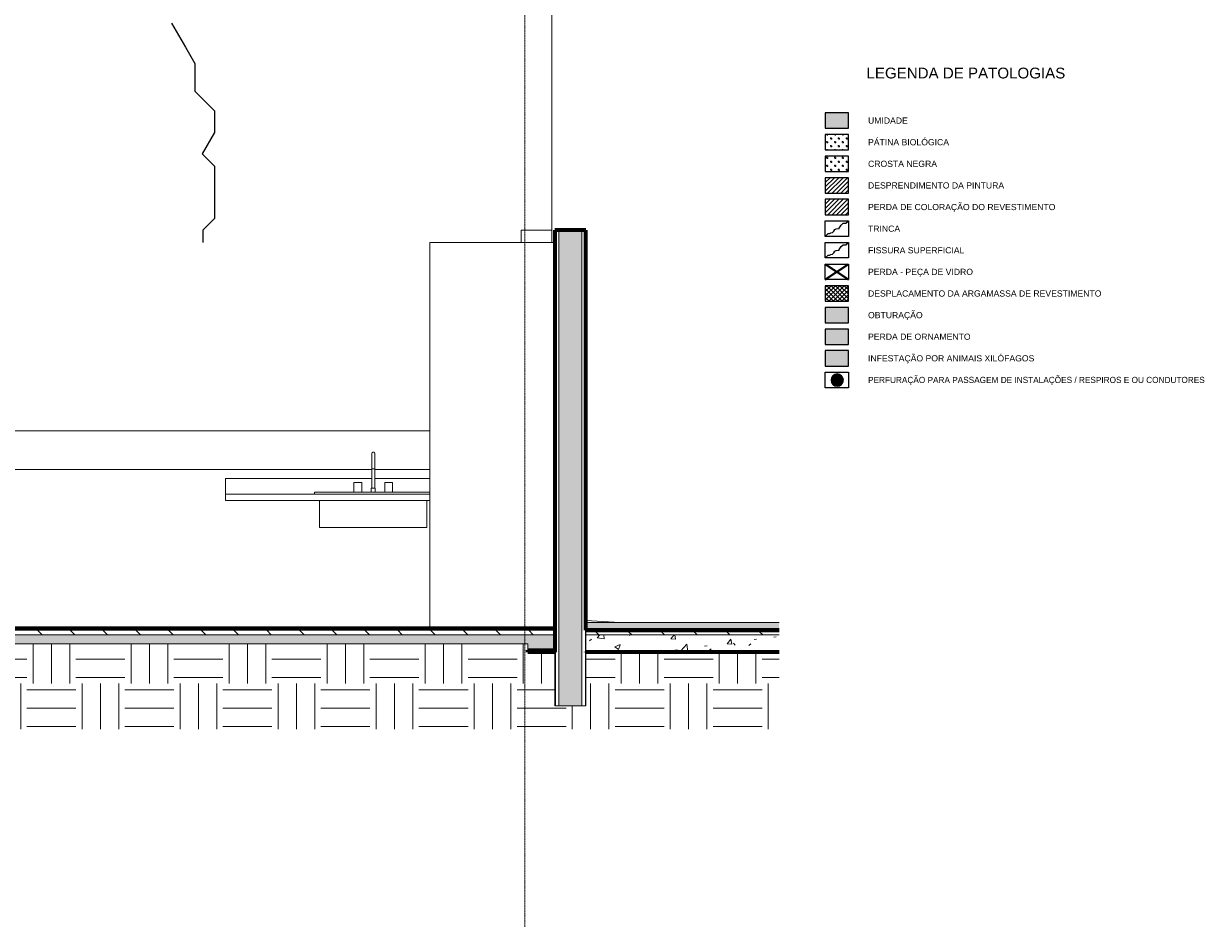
# Model space of a CAD drawing. Header units: millimetres. Extents: x -3165 to 47090, y -1932 to 8822.
# Tile 58 of 59: x 39566 to 47090, y -1932 to 3921. Entities that reach past the tile are written whole.
import ezdxf

# ---------------------------------------------------------------- set-up
doc = ezdxf.new("R2010")
doc.units = ezdxf.units.MM
doc.linetypes.add('_Traço - ponto', pattern=[16, 12, -2, 0, -2])
for name, color, linetype, lineweight in [('A-DETL', 90, 'Continuous', 18), ('A-DETL-GENF', 92, 'Continuous', 18), ('A-FLOR', 192, 'Continuous', 18), ('A-FLOR-MCUT', 51, 'Continuous', 18), ('A-FLOR-PATT', 8, 'Continuous', 70), ('A-GENM', 13, 'Continuous', 18), ('A-WALL', 113, 'Continuous', 18), ('A-WALL-PATT', 111, 'Continuous', 70), ('G-ANNO-TEXT', 231, 'Continuous', 9), ('P-SANR-FIXT', 6, 'Continuous', 18), ('Q-CASE', 31, 'Continuous', 18), ('S-GRID', 1, 'Continuous', 9)]:
    doc.layers.add(name, color=color, linetype=linetype, lineweight=lineweight)
doc.styles.add('Arial_3', font='arial.ttf', dxfattribs={"height": 40})
doc.styles.add('Arial_B', font='txt', dxfattribs={"height": 70})
pattern_1 = [(50, (12918.95, 0), (364.368, -31.8783), [38.1, -419.1]), (355, (12918.95, 0), (-70.486, 382.1133), [30.48, -335.28]), (100.451, (12949.3, -2.66), (293.885, 350.2334), [32.38, -356.18]), (46.184, (12918.95, 101.6), (542.1585, -84.086), [57.15, -628.65]), (96.636, (12964.13, 94.6), (474.805, 494.855), [48.57, -534.27]), (351.184, (12918.95, 101.6), (474.81, 494.85), [45.72, -502.92]), (21, (12969.75, 76.2), (303.2285, -204.5305), [38.1, -419.1]), (326, (12969.75, 76.2), (123.604, 368.376), [30.48, -335.28]), (71.451, (12995.02, 59.16), (426.834, 163.8427), [32.38, -356.18]), (37.5, (12918.95, 0), (6.17665, 169.11015), [16.764, -314.452, 16.764, -323.596, -336.55]), (37.5, (12918.95, 0), (6.17665, 169.11015), [-671.576, 16.764, -319.786]), (7.5, (12918.95, 0), (133.6389, 200.3615), [16.764, -177.292, 16.764, -306.832, -128.27]), (7.5, (12918.95, 0), (133.6389, 200.3615), [-517.652, 16.764, -111.506]), (327.5, (12805.67, 0), (271.1818, -11.45836), [16.764, -110.236, 16.764, -379.476, -525.78]), (327.5, (12805.67, 0), (271.1818, -11.45836), [-523.24, 16.764, -509.016]), (317.5, (12754.87, 0), (296.2585, 50.8528), [16.764, -148.336, 16.764, -246.38, -373.38]), (317.5, (12754.87, 0), (296.2585, 50.8528), [-428.244, 16.764, -356.616])]
pattern_2 = [(135, (12918.95, 0), (-106.066, -106.066), [])]
pattern_3 = [(0, (12918.95, 0), (317.5, 317.5), [317.5, -317.5]), (0, (12918.95, 119.06), (317.5, 317.5), [317.5, -317.5]), (0, (12918.95, 238.12), (317.5, 317.5), [317.5, -317.5]), (90, (12958.64, 277.8), (-317.5, 317.5), [317.5, -317.5]), (90, (13077.7, 277.8), (-317.5, 317.5), [317.5, -317.5]), (90, (13196.76, 277.8), (-317.5, 317.5), [317.5, -317.5])]
pattern_4 = [(270, (42182.65, 50.8), (50.8, 3e-15), [6.35, -44.45]), (0, (42182.65, 50.8), (0, 50.8), [6.35, -44.45]), (270, (42233.45, 50.8), (50.8, 3e-15), [6.35, -44.45]), (180, (42233.45, 50.8), (-6e-15, -50.8), [6.35, -44.45]), (270, (42208.05, 25.4), (50.8, 3e-15), [6.35, -44.45]), (180, (42208.05, 25.4), (-6e-15, -50.8), [6.35, -44.45]), (90, (42208.05, 25.4), (-50.8, 3e-15), [6.35, -44.45]), (0, (42208.05, 25.4), (0, 50.8), [6.35, -44.45]), (90, (42182.65, 0), (-50.8, 3e-15), [6.35, -44.45]), (0, (42182.65, 0), (0, 50.8), [6.35, -44.45]), (90, (42233.45, 0), (-50.8, 3e-15), [6.35, -44.45]), (180, (42233.45, 0), (-6e-15, -50.8), [6.35, -44.45])]
pattern_5 = [(45, (42182.65, 0), (-14.14214, 14.14214), [])]

# ---------------------------------------------------------------- blocks, each defined once
blk = doc.blocks.new('Topo da bancada com pia_0001 - Profundidade 600mm-3951622-ELEVAÇÃO 6 - MAPEAMENTO DE DANOS')
at = {"layer": 'Q-CASE'}
for p, q in [((27956.1, 971.6), (28904.4, 971.6)), ((27956.1, 870), (27956.1, 971.6)), ((28923.3, 971.6), (29281.1, 971.6)), ((27956.1, 870), (29281.1, 870)), ((27956.1, 830), (27956.1, 870)), ((29281.1, 830), (27956.1, 830))]:
    blk.add_line(p, q, dxfattribs=at)
blk = doc.blocks.new('M_Pia da cozinha-Simples - 760 x 535 mm-2937334-ELEVAÇÃO 6 - MAPEAMENTO DE DANOS')
at = {"layer": 'P-SANR-FIXT'}
for p, q in [((28904.3, 1070), (28904.3, 908.1)), ((28904.3, 1070), (28904.3, 1035.1)), ((28923.4, 908.1), (28923.4, 1070)), ((28923.4, 1035.1), (28923.4, 1070)), ((28913.8, 1035.1), (28904.5, 1035.1)), ((28923.1, 1035.1), (28913.8, 1035.1)), ((28788.4, 946.2), (28788.4, 882.7)), ((28788.4, 946.2), (28839.2, 946.2)), ((28839.2, 882.7), (28839.2, 946.2)), ((28901.1, 908.1), (28901.1, 882.7)), ((28901.1, 908.1), (28926.5, 908.1)), ((28926.5, 882.7), (28926.5, 908.1)), ((28988.4, 946.2), (28988.4, 882.7)), ((28988.4, 946.2), (29039.2, 946.2)), ((29039.2, 882.7), (29039.2, 946.2)), ((28533.8, 882.7), (29281.1, 882.7)), ((28533.8, 870), (28533.8, 882.7)), ((28565.6, 830), (28565.6, 654.1)), ((29262.1, 654.1), (29262.1, 830)), ((28622.7, 654.1), (28565.6, 654.1)), ((29204.9, 654.1), (28622.7, 654.1)), ((29262.1, 654.1), (29204.9, 654.1))]:
    blk.add_line(p, q, dxfattribs=at)
at = {"layer": 'P-SANR-FIXT', "flags": 128}
for points in [[(28904.3, 1133.5), (28904.3, 1133.9), (28904.3, 1134.3), (28904.4, 1134.7), (28904.4, 1135), (28904.5, 1135.4), (28904.6, 1135.8), (28904.7, 1136.2), (28904.8, 1136.5), (28904.9, 1136.9), (28905.1, 1137.2), (28905.2, 1137.6), (28905.4, 1137.9), (28905.6, 1138.3), (28905.8, 1138.6), (28906, 1138.9), (28906.2, 1139.2), (28906.4, 1139.5), (28906.7, 1139.8), (28906.9, 1140.1), (28907.2, 1140.4), (28907.5, 1140.6), (28907.8, 1140.9), (28908.1, 1141.1), (28908.4, 1141.3), (28908.7, 1141.5), (28909, 1141.7), (28909.3, 1141.9), (28909.7, 1142.1), (28910, 1142.3), (28910.4, 1142.4), (28910.7, 1142.5), (28911.1, 1142.7), (28911.5, 1142.8), (28911.8, 1142.8), (28912.2, 1142.9), (28912.6, 1143), (28913, 1143), (28913.3, 1143), (28913.7, 1143), (28913.8, 1143)], [(28904.3, 1070), (28904.3, 1072.6), (28904.3, 1075.1), (28904.3, 1077.6), (28904.3, 1080.1), (28904.3, 1082.6), (28904.3, 1085.1), (28904.3, 1087.6), (28904.3, 1090), (28904.3, 1092.4), (28904.3, 1094.8), (28904.3, 1097.1), (28904.3, 1099.3), (28904.3, 1101.6), (28904.3, 1103.8), (28904.3, 1105.9), (28904.3, 1107.9), (28904.3, 1110), (28904.3, 1111.9), (28904.3, 1113.8), (28904.3, 1115.6), (28904.3, 1117.3), (28904.3, 1119), (28904.3, 1120.5), (28904.3, 1122), (28904.3, 1123.5), (28904.3, 1124.8), (28904.3, 1126), (28904.3, 1127.2), (28904.3, 1128.2), (28904.3, 1129.2), (28904.3, 1130.1), (28904.3, 1130.9), (28904.3, 1131.5), (28904.3, 1132.1), (28904.3, 1132.6), (28904.3, 1133), (28904.3, 1133.3), (28904.3, 1133.4), (28904.3, 1133.5), (28904.3, 1133.5)], [(28904.3, 1133.5), (28904.3, 1133.5), (28904.3, 1133.3), (28904.3, 1133.1), (28904.3, 1132.7), (28904.3, 1132.3), (28904.3, 1131.7), (28904.3, 1131.1), (28904.3, 1130.3), (28904.3, 1129.5), (28904.3, 1128.5), (28904.3, 1127.5), (28904.3, 1126.3), (28904.3, 1125.1), (28904.3, 1123.8), (28904.3, 1122.4), (28904.3, 1121), (28904.3, 1119.4), (28904.3, 1117.8), (28904.3, 1116.1), (28904.3, 1114.3), (28904.3, 1112.4), (28904.3, 1110.5), (28904.3, 1108.5), (28904.3, 1106.4), (28904.3, 1104.3), (28904.3, 1102.2), (28904.3, 1100), (28904.3, 1097.7), (28904.3, 1095.4), (28904.3, 1093), (28904.3, 1090.6), (28904.3, 1088.2), (28904.3, 1085.8), (28904.3, 1083.3), (28904.3, 1080.8), (28904.3, 1078.3), (28904.3, 1075.8), (28904.3, 1073.2), (28904.3, 1070.7), (28904.3, 1070)], [(28913.8, 1143), (28914.2, 1143), (28914.6, 1143), (28915, 1143), (28915.4, 1142.9), (28915.7, 1142.9), (28916.1, 1142.8), (28916.5, 1142.7), (28916.8, 1142.6), (28917.2, 1142.4), (28917.5, 1142.3), (28917.9, 1142.1), (28918.2, 1142), (28918.6, 1141.8), (28918.9, 1141.6), (28919.2, 1141.4), (28919.5, 1141.2), (28919.8, 1140.9), (28920.1, 1140.7), (28920.4, 1140.4), (28920.7, 1140.2), (28920.9, 1139.9), (28921.2, 1139.6), (28921.4, 1139.3), (28921.6, 1139), (28921.8, 1138.7), (28922, 1138.3), (28922.2, 1138), (28922.4, 1137.7), (28922.6, 1137.3), (28922.7, 1137), (28922.8, 1136.6), (28923, 1136.3), (28923.1, 1135.9), (28923.1, 1135.5), (28923.2, 1135.1), (28923.3, 1134.8), (28923.3, 1134.4), (28923.3, 1134), (28923.4, 1133.6), (28923.4, 1133.5)], [(28923.4, 1133.5), (28923.4, 1133.5), (28923.4, 1133.3), (28923.4, 1133.1), (28923.4, 1132.7), (28923.4, 1132.3), (28923.4, 1131.7), (28923.4, 1131.1), (28923.4, 1130.3), (28923.4, 1129.5), (28923.4, 1128.5), (28923.4, 1127.5), (28923.4, 1126.3), (28923.4, 1125.1), (28923.4, 1123.8), (28923.4, 1122.4), (28923.4, 1121), (28923.4, 1119.4), (28923.4, 1117.8), (28923.4, 1116.1), (28923.4, 1114.3), (28923.4, 1112.4), (28923.4, 1110.5), (28923.4, 1108.5), (28923.4, 1106.4), (28923.4, 1104.3), (28923.4, 1102.2), (28923.4, 1100), (28923.4, 1097.7), (28923.4, 1095.4), (28923.4, 1093), (28923.4, 1090.6), (28923.4, 1088.2), (28923.4, 1085.8), (28923.4, 1083.3), (28923.4, 1080.8), (28923.4, 1078.3), (28923.4, 1075.8), (28923.4, 1073.2), (28923.4, 1070.7), (28923.4, 1070)], [(28923.4, 1070), (28923.4, 1072.6), (28923.4, 1075.1), (28923.4, 1077.6), (28923.4, 1080.1), (28923.4, 1082.6), (28923.4, 1085.1), (28923.4, 1087.6), (28923.4, 1090), (28923.4, 1092.4), (28923.4, 1094.8), (28923.4, 1097.1), (28923.4, 1099.3), (28923.4, 1101.6), (28923.4, 1103.8), (28923.4, 1105.9), (28923.4, 1107.9), (28923.4, 1110), (28923.4, 1111.9), (28923.4, 1113.8), (28923.4, 1115.6), (28923.4, 1117.3), (28923.4, 1119), (28923.4, 1120.5), (28923.4, 1122), (28923.4, 1123.5), (28923.4, 1124.8), (28923.4, 1126), (28923.4, 1127.2), (28923.4, 1128.2), (28923.4, 1129.2), (28923.4, 1130.1), (28923.4, 1130.9), (28923.4, 1131.5), (28923.4, 1132.1), (28923.4, 1132.6), (28923.4, 1133), (28923.4, 1133.3), (28923.4, 1133.4), (28923.4, 1133.5), (28923.4, 1133.5)]]:
    blk.add_lwpolyline(points, dxfattribs=at)
blk = doc.blocks.new('Embasamento - Embasamento-4325691-ELEVAÇÃO 6 - MAPEAMENTO DE DANOS')
at = {"layer": 'A-GENM'}
for p, q in [((26060.6, 1280), (29281.1, 1280)), ((28904.5, 1030), (26317.9, 1030)), ((29281.1, 1030), (28923.2, 1030))]:
    blk.add_line(p, q, dxfattribs=at)

msp = doc.modelspace()

# ---------------------------------------------------------------- hatches: boundary and pattern name
at = {"layer": 'A-DETL-GENF', "lineweight": 25}
for color, points in [(121, [(44911.1, 3240.1), (44911.1, 3340.1), (44761.1, 3340.1), (44761.1, 3240.1)]), (21, [(44911.1, 1980.1), (44911.1, 2080.1), (44761.1, 2080.1), (44761.1, 1980.1)]), (161, [(44911.1, 1840.1), (44911.1, 1940.1), (44761.1, 1940.1), (44761.1, 1840.1)]), (9, [(44911.1, 1700.1), (44911.1, 1800.1), (44761.1, 1800.1), (44761.1, 1700.1)]), (10, [(44838.3, 1569.2), (44848.7, 1570.6), (44858.3, 1574.5), (44866.6, 1580.9), (44873, 1589.2), (44877, 1598.8), (44878.3, 1609.2), (44877, 1619.5), (44873, 1629.2), (44866.6, 1637.5), (44858.3, 1643.8), (44848.7, 1647.8), (44838.3, 1649.2), (44828, 1647.8), (44818.3, 1643.8), (44810.1, 1637.5), (44803.7, 1629.2), (44799.7, 1619.5), (44798.3, 1609.2), (44799.7, 1598.8), (44803.7, 1589.2), (44810.1, 1580.9), (44818.3, 1574.5), (44828, 1570.6)])]:
    msp.add_hatch(color=color, dxfattribs=at).paths.add_polyline_path(points, flags=0)
h = msp.add_hatch(dxfattribs=at)
h.set_pattern_fill('FP_22', color=96, style=0, pattern_type=2)
h.set_pattern_definition(pattern_4)
h.paths.add_polyline_path([(44911.1, 3100.1), (44911.1, 3200.1), (44761.1, 3200.1), (44761.1, 3100.1)], flags=0)
h = msp.add_hatch(dxfattribs=at)
h.set_pattern_fill('FP_22', color=44, style=0, pattern_type=2)
h.set_pattern_definition(pattern_4)
h.paths.add_polyline_path([(44911.1, 2960.1), (44911.1, 3060.1), (44761.1, 3060.1), (44761.1, 2960.1)], flags=0)
h = msp.add_hatch(dxfattribs=at)
h.set_pattern_fill('FP_23', color=161, style=0, pattern_type=2)
h.set_pattern_definition(pattern_5)
h.paths.add_polyline_path([(44911.1, 2820.1), (44911.1, 2920.1), (44761.1, 2920.1), (44761.1, 2820.1)], flags=0)
h = msp.add_hatch(dxfattribs=at)
h.set_pattern_fill('FP_23', color=221, style=0, pattern_type=2)
h.set_pattern_definition(pattern_5)
h.paths.add_polyline_path([(44911.1, 2680.1), (44911.1, 2780.1), (44761.1, 2780.1), (44761.1, 2680.1)], flags=0)
h = msp.add_hatch(dxfattribs=at)
h.set_pattern_fill('FP_24', color=221, style=0, pattern_type=2)
h.set_pattern_definition([(45, (42182.65, 0), (-14.14214, 14.14214), []), (135, (42182.65, 0), (-14.14214, -14.14214), [])])
h.paths.add_polyline_path([(44911.1, 2120.1), (44911.1, 2220.1), (44761.1, 2220.1), (44761.1, 2120.1)], flags=0)
at = {"layer": 'A-FLOR-PATT'}
msp.add_hatch(color=256, dxfattribs=at).paths.add_polyline_path([(43663.7, -10.9), (44461.3, -10.9), (44461.3, 40), (43210.1, 40), (43210.1, -10.9), (43429.7, -10.9)], flags=0)
at = {"layer": 'A-FLOR-PATT', "lineweight": 18}
h = msp.add_hatch(dxfattribs=at)
h.set_pattern_fill('FP_13', color=256, style=0, pattern_type=2)
h.set_pattern_definition(pattern_2)
h.paths.add_polyline_path([(38310, -40), (43010.1, -40), (43010.1, -10), (32065.1, -10), (32065.1, -40), (38080.5, -40)], flags=0)
h = msp.add_hatch(dxfattribs=at)
h.set_pattern_fill('FP_12', color=256, style=0, pattern_type=2)
h.set_pattern_definition(pattern_1)
h.paths.add_polyline_path([(42866.1, -140), (43010.1, -140), (43010.1, -40), (32065.1, -40), (32065.1, -100), (42834.8, -100), (42834.8, -140)], flags=0)
h = msp.add_hatch(dxfattribs=at)
h.set_pattern_fill('FP_12', color=256, style=0, pattern_type=2)
h.set_pattern_definition(pattern_1)
h.paths.add_polyline_path([(43429.7, -20.9), (44461.3, -20.9), (44461.3, -10.9), (43210.1, -10.9), (43210.1, -20.9), (43264.9, -20.9)], flags=0)
h = msp.add_hatch(dxfattribs=at)
h.set_pattern_fill('FP_13', color=256, style=0, pattern_type=2)
h.set_pattern_definition(pattern_2)
h.paths.add_polyline_path([(43429.7, -40.9), (44461.3, -40.9), (44461.3, -20.9), (43210.1, -20.9), (43210.1, -40.9), (43264.9, -40.9)], flags=0)
h = msp.add_hatch(dxfattribs=at)
h.set_pattern_fill('FP_12', color=256, style=0, pattern_type=2)
h.set_pattern_definition(pattern_1)
h.paths.add_polyline_path([(44461.3, -151), (44461.3, -40.9), (43210.1, -40.9), (43210.1, -151), (43663.7, -151)], flags=0)
h = msp.add_hatch(dxfattribs=at)
h.set_pattern_fill('FP_19', color=256, style=0, pattern_type=2)
h.set_pattern_definition(pattern_3)
h.paths.add_polyline_path([(37486.3, -652.8), (42834.8, -652.8), (42834.8, -100), (32065.1, -100), (32065.1, -652.8), (36485.3, -652.8)], flags=0)
h = msp.add_hatch(dxfattribs=at)
h.set_pattern_fill('FP_19', color=256, style=0, pattern_type=2)
h.set_pattern_definition(pattern_3)
h.paths.add_polyline_path([(43152.2, -652.8), (44461.3, -652.8), (44461.3, -152.5), (43210.1, -152.5), (43210.1, -500), (43010.1, -500), (43010.1, -152.5), (42834.8, -152.5), (42834.8, -652.8), (43016.3, -652.8)], flags=0)
at = {"layer": 'A-WALL-PATT'}
msp.add_hatch(color=256, dxfattribs=at).paths.add_polyline_path([(43035.1, -500), (43185.1, -500), (43185.1, 2580), (43035.1, 2580), (43035.1, -157.9)], flags=0)

# ---------------------------------------------------------------- linework, layer by layer
at = {"layer": 'A-DETL', "lineweight": 25}
for p, q in [((40526.6, 3920.8), (40616.6, 3764.9)), ((40616.6, 3764.9), (40676.6, 3661)), ((40676.6, 3661), (40676.6, 3481)), ((40676.6, 3481), (40803.9, 3353.7)), ((40803.9, 3353.7), (40803.9, 3213.7)), ((44911.1, 3340.1), (44761.1, 3340.1)), ((44761.1, 3340.1), (44761.1, 3240.1)), ((44911.1, 3240.1), (44911.1, 3340.1)), ((44761.1, 3240.1), (44911.1, 3240.1)), ((40803.9, 3213.7), (40723.9, 3075.1)), ((44911.1, 3200.1), (44761.1, 3200.1)), ((44761.1, 3200.1), (44761.1, 3100.1)), ((44911.1, 3100.1), (44911.1, 3200.1)), ((44761.1, 3100.1), (44911.1, 3100.1)), ((40723.9, 3075.1), (40803.9, 2995.1)), ((44911.1, 3060.1), (44761.1, 3060.1)), ((44761.1, 3060.1), (44761.1, 2960.1)), ((44911.1, 2960.1), (44911.1, 3060.1)), ((40803.9, 2995.1), (40803.9, 2875.1)), ((44761.1, 2960.1), (44911.1, 2960.1)), ((40803.9, 2875.1), (40803.9, 2775.1)), ((44911.1, 2920.1), (44761.1, 2920.1)), ((44761.1, 2920.1), (44761.1, 2820.1)), ((44911.1, 2820.1), (44911.1, 2920.1)), ((44761.1, 2820.1), (44911.1, 2820.1)), ((40803.9, 2775.1), (40803.9, 2655.1)), ((44911.1, 2780.1), (44761.1, 2780.1)), ((44761.1, 2780.1), (44761.1, 2680.1)), ((44911.1, 2680.1), (44911.1, 2780.1)), ((40803.9, 2655.1), (40728.7, 2580)), ((44761.1, 2680.1), (44911.1, 2680.1)), ((44761.1, 2640.1), (44911.1, 2640.1)), ((44761.1, 2540.1), (44761.1, 2640.1)), ((44894.6, 2624.7), (44911.1, 2640.1)), ((44911.1, 2640.1), (44911.1, 2540.1)), ((40728.7, 2580), (40728.7, 2500)), ((44788.8, 2557.8), (44797.4, 2562.8)), ((44797.4, 2562.8), (44807.3, 2564.5)), ((44807.3, 2564.5), (44816.6, 2573.9)), ((44816.6, 2573.9), (44823.5, 2583.6)), ((44823.5, 2583.6), (44832.1, 2588.6)), ((44832.1, 2588.6), (44850.9, 2590.3)), ((44850.9, 2594.3), (44864.5, 2613.7)), ((44850.9, 2590.3), (44850.9, 2594.3)), ((44864.5, 2613.7), (44877.7, 2624.7)), ((44877.7, 2624.7), (44894.6, 2624.7)), ((44761.1, 2540.1), (44778.8, 2557.8)), ((44911.1, 2540.1), (44761.1, 2540.1)), ((44761.1, 2500.1), (44911.1, 2500.1)), ((44761.1, 2400.1), (44761.1, 2500.1)), ((44778.8, 2557.8), (44788.8, 2557.8)), ((44864.5, 2473.7), (44877.7, 2484.7)), ((44877.7, 2484.7), (44894.6, 2484.7)), ((44894.6, 2484.7), (44911.1, 2500.1)), ((44911.1, 2500.1), (44911.1, 2400.1)), ((44761.1, 2400.1), (44778.8, 2417.8)), ((44778.8, 2417.8), (44788.8, 2417.8)), ((44788.8, 2417.8), (44797.4, 2422.8)), ((44797.4, 2422.8), (44807.3, 2424.5)), ((44807.3, 2424.5), (44816.6, 2433.9)), ((44816.6, 2433.9), (44823.5, 2443.6)), ((44823.5, 2443.6), (44832.1, 2448.6)), ((44832.1, 2448.6), (44850.9, 2450.3)), ((44850.9, 2454.3), (44864.5, 2473.7)), ((44850.9, 2450.3), (44850.9, 2454.3)), ((44911.1, 2400.1), (44761.1, 2400.1)), ((44761.1, 2360.1), (44911.1, 2360.1)), ((44761.1, 2260.1), (44761.1, 2360.1)), ((44761.1, 2360.1), (44911.1, 2360.1)), ((44911.1, 2360.1), (44911.1, 2260.1)), ((44911.1, 2260.1), (44761.1, 2260.1)), ((44911.1, 2220.1), (44761.1, 2220.1)), ((44761.1, 2220.1), (44761.1, 2120.1)), ((44911.1, 2120.1), (44911.1, 2220.1)), ((44761.1, 2120.1), (44911.1, 2120.1)), ((44911.1, 2080.1), (44761.1, 2080.1)), ((44761.1, 2080.1), (44761.1, 1980.1)), ((44911.1, 1980.1), (44911.1, 2080.1)), ((44761.1, 1980.1), (44911.1, 1980.1)), ((44911.1, 1940.1), (44761.1, 1940.1)), ((44761.1, 1940.1), (44761.1, 1840.1)), ((44911.1, 1840.1), (44911.1, 1940.1)), ((44761.1, 1840.1), (44911.1, 1840.1)), ((44911.1, 1800.1), (44761.1, 1800.1)), ((44761.1, 1800.1), (44761.1, 1700.1)), ((44911.1, 1700.1), (44911.1, 1800.1)), ((44761.1, 1700.1), (44911.1, 1700.1)), ((44761.1, 1660.1), (44911.1, 1660.1)), ((44761.1, 1560.1), (44761.1, 1660.1)), ((44911.1, 1660.1), (44911.1, 1560.1)), ((44911.1, 1560.1), (44761.1, 1560.1))]:
    msp.add_line(p, q, dxfattribs=at)
at = {"layer": 'A-DETL', "lineweight": 35}
for p, q in [((44761.1, 2260.1), (44911.1, 2360.1)), ((44761.1, 2360.1), (44911.1, 2260.1))]:
    msp.add_line(p, q, dxfattribs=at)
at = {"layer": 'A-DETL', "lineweight": 25}
for start, end in [(0, 180), (180, 360)]:
    msp.add_arc((44838.3, 1609.2), 40, start, end, dxfattribs=at)
at = {"layer": 'A-FLOR', "lineweight": 70}
for p, q in [((43010.1, 0), (32150.1, 0)), ((44461.3, -10.9), (43210.1, -10.9)), ((42834.8, -140), (43010.1, -140)), ((42834.8, -152.5), (42834.8, -140)), ((43010.1, -152.5), (42834.8, -152.5)), ((43210.1, -151), (44461.3, -151)), ((44461.3, -152.5), (43210.1, -152.5))]:
    msp.add_line(p, q, dxfattribs=at)
at = {"layer": 'A-FLOR'}
for p, q in [((43210, 51.4), (43429.7, 40)), ((44461.3, 40), (43210, 40))]:
    msp.add_line(p, q, dxfattribs=at)
at = {"layer": 'A-FLOR-MCUT'}
for p, q in [((43010.1, -10), (32065.1, -10)), ((43010.1, -40), (32065.1, -40)), ((44461.3, -20.9), (43210.1, -20.9)), ((44461.3, -40.9), (43210.1, -40.9)), ((32065.1, -100), (42834.8, -100)), ((42834.8, -100), (42834.8, -140))]:
    msp.add_line(p, q, dxfattribs=at)
at = {"layer": 'A-WALL'}
for p, q in [((42990.1, 2500), (42990.1, 4938.7)), ((42790.1, 2500), (42790.1, 2580)), ((42790.1, 2580), (42990.1, 2580)), ((43012.6, 2580), (43012.6, -500)), ((43035.1, 2580), (43035.1, -500)), ((43185.1, 2580), (43185.1, -500)), ((43207.6, 2580), (43207.6, -500)), ((43010.1, 2500), (42200.1, 2500)), ((42200.1, 2500), (42200.1, 0)), ((43210.1, -151), (43210.1, -10.9)), ((43010.1, -152.5), (43010.1, -500)), ((43210.1, -500), (43210.1, -152.5)), ((43010.1, -500), (43210.1, -500))]:
    msp.add_line(p, q, dxfattribs=at)
at = {"layer": 'A-WALL', "lineweight": 70}
for p, q in [((43010.1, 2580), (43010.1, -152.5)), ((43210.1, 2580), (43010.1, 2580)), ((43210.1, -10.9), (43210.1, 2580)), ((43210.1, -152.5), (43210.1, -151))]:
    msp.add_line(p, q, dxfattribs=at)
at = {"layer": 'S-GRID', "linetype": '_Traço - ponto'}
msp.add_line((42815.1, -1932), (42815.1, 8028.5), dxfattribs=at)

# ---------------------------------------------------------------- block references
at = {"layer": 'A-GENM'}
msp.add_blockref('Embasamento - Embasamento-4325691-ELEVAÇÃO 6 - MAPEAMENTO DE DANOS', (12918.9, 0), dxfattribs=at)
at = {"layer": 'P-SANR-FIXT'}
msp.add_blockref('M_Pia da cozinha-Simples - 760 x 535 mm-2937334-ELEVAÇÃO 6 - MAPEAMENTO DE DANOS', (12918.9, 0), dxfattribs=at)
at = {"layer": 'Q-CASE'}
msp.add_blockref('Topo da bancada com pia_0001 - Profundidade 600mm-3951622-ELEVAÇÃO 6 - MAPEAMENTO DE DANOS', (12918.9, 0), dxfattribs=at)

# ---------------------------------------------------------------- texts
at = {"layer": 'G-ANNO-TEXT', "color": 7, "attachment_point": 1}
for s, insert, char_height, width, style in [('LEGENDA DE PATOLOGIAS', (45028, 3633.1), 70, 1609.789, 'Arial_B'), ('UMIDADE', (45038, 3310.2), 40, 317.468, 'Arial_3'), ('PÁTINA BIOLÓGICA', (45038, 3170.2), 40, 647.764, 'Arial_3'), ('CROSTA NEGRA', (45038, 3030.2), 40, 551.561, 'Arial_3'), ('DESPRENDIMENTO DA PINTURA', (45038, 2890.2), 40, 1088.692, 'Arial_3'), ('PERDA DE COLORAÇÃO DO REVESTIMENTO', (45038, 2750.2), 40, 1497.552, 'Arial_3'), ('TRINCA', (45038, 2610.2), 40, 256.54, 'Arial_3'), ('FISSURA SUPERFICIAL', (45038, 2470.2), 40, 772.827, 'Arial_3'), ('PERDA - PEÇA DE VIDRO', (45038, 2330.2), 40, 841.772, 'Arial_3'), ('DESPLACAMENTO DA ARGAMASSA DE REVESTIMENTO', (45038, 2190.2), 40, 1867.932, 'Arial_3'), ('OBTURAÇÃO', (45038, 2050.2), 40, 436.118, 'Arial_3'), ('PERDA DE ORNAMENTO', (45038, 1910.2), 40, 819.325, 'Arial_3'), ('INFESTAÇÃO POR ANIMAIS XILÓFAGOS', (45038, 1770.2), 40, 1329.198, 'Arial_3'), ('PERFURAÇÃO PARA PASSAGEM DE INSTALAÇÕES / RESPIROS E OU CONDUTORES', (45038, 1630.2), 40, 2825.147, 'Arial_3')]:
    msp.add_mtext(s, dxfattribs=dict(at, insert=insert, char_height=char_height, width=width, style=style))

doc.saveas('drawing.dxf')
